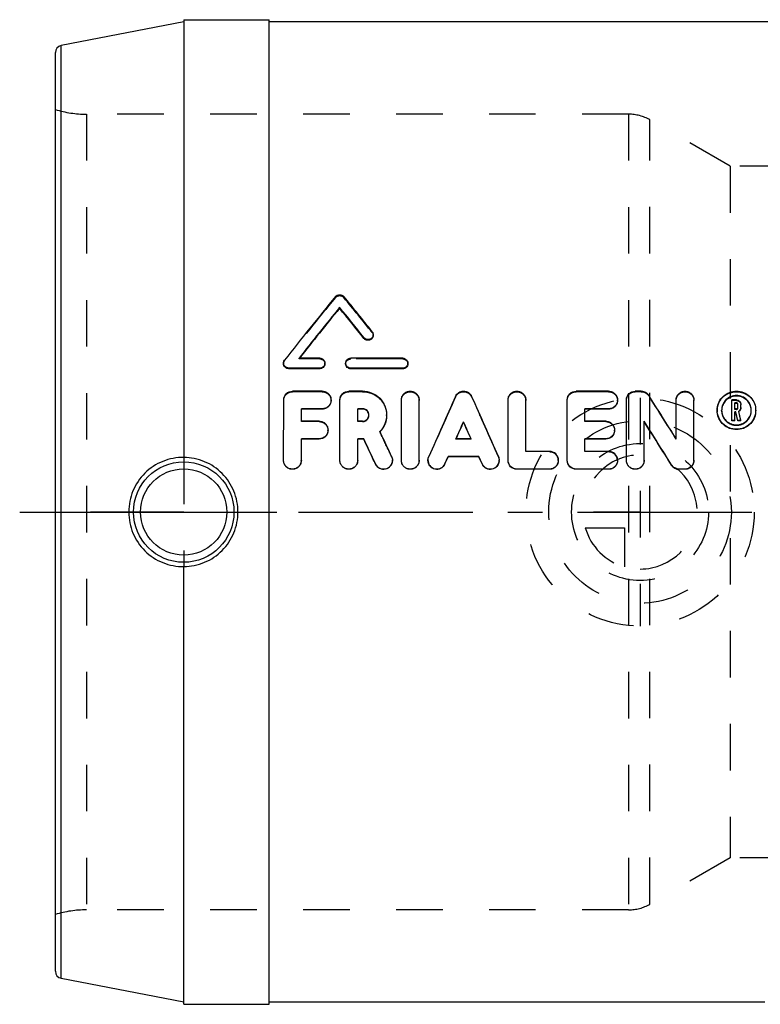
# Model space of a CAD drawing. Header units: millimetres. Extents: x 368 to 627, y 408 to 592.
# Tile 1 of 2: x 368 to 472, y 454 to 592. Entities that reach past the tile are written whole.
import ezdxf

# ---------------------------------------------------------------- set-up
doc = ezdxf.new("R2010")
doc.units = ezdxf.units.MM
doc.header["$LTSCALE"] = 65.185185
doc.linetypes.add('CENTER', pattern=[0.6, 0.375, -0.075, 0.075, -0.075])
doc.linetypes.add('HIDDEN', pattern=[0.2, 0.1, -0.1])
for name, color, linetype in [('ACHSEN_1', 7, 'CONTINUOUS'), ('KOERPER', 7, 'CONTINUOUS'), ('KONST.EL_MIT_GEO', 7, 'CONTINUOUS'), ('KURVEN', 7, 'CONTINUOUS')]:
    doc.layers.add(name, color=color, linetype=linetype)

msp = doc.modelspace()

# ---------------------------------------------------------------- linework, layer by layer
at = {"layer": 'ACHSEN_1', "color": 2, "linetype": 'CENTER'}
msp.add_line((367.8, 523.37), (493.55, 523.37), dxfattribs=at)
at = {"layer": 'KOERPER', "color": 7, "linetype": 'Continuous'}
for p, q in [((390.8, 592.42), (390.8, 531.01)), ((390.8, 592.42), (402.8, 592.42)), ((402.8, 454.32), (402.8, 592.42)), ((473.73, 592.12), (402.8, 592.12)), ((390.8, 454.32), (390.8, 515.73)), ((472.3, 454.62), (402.8, 454.62)), ((390.8, 454.32), (402.8, 454.32))]:
    msp.add_line(p, q, dxfattribs=at)
at = {"layer": 'KOERPER', "color": 8, "linetype": 'HIDDEN'}
for p, q in [((475.32, 571.87), (467.44, 571.87)), ((390.8, 531.01), (390.8, 515.73)), ((478.8, 474.87), (467.44, 474.87))]:
    msp.add_line(p, q, dxfattribs=at)
at = {"layer": 'KOERPER', "color": 2, "linetype": 'CENTER'}
for q in [(377.75, 523.37), (403.85, 523.37)]:
    msp.add_line((390.8, 523.37), q, dxfattribs=at)
at = {"layer": 'KOERPER', "color": 7, "linetype": 'Continuous'}
for points, knots in [([(390.8, 531.03), (389.81, 531.04), (387.79, 530.66), (385.22, 528.97), (383.49, 526.41), (383.09, 524.38), (383.09, 523.37)], [0, 0, 0, 0, 0.247814, 0.497647, 0.748632, 1, 1, 1, 1]), ([(398.41, 523.37), (398.41, 524.37), (398.02, 526.37), (396.33, 528.91), (393.8, 530.61), (391.79, 531.01), (390.8, 531.01)], [0, 0, 0, 0, 0.250132, 0.500017, 0.749889, 1, 1, 1, 1]), ([(383.09, 523.37), (383.09, 522.37), (383.49, 520.33), (385.22, 517.78), (387.79, 516.09), (389.81, 515.71), (390.8, 515.72)], [0, 0, 0, 0, 0.25137, 0.502355, 0.752187, 1, 1, 1, 1]), ([(390.8, 515.73), (391.79, 515.73), (393.8, 516.13), (396.33, 517.84), (398.02, 520.37), (398.41, 522.38), (398.41, 523.37)], [0, 0, 0, 0, 0.250107, 0.499981, 0.749867, 1, 1, 1, 1])]:
    msp.add_open_spline(points, degree=3, knots=knots, dxfattribs=at)
at = {"layer": 'KONST.EL_MIT_GEO', "color": 7, "linetype": 'Continuous'}
for p, q in [((390.8, 592.12), (373.61, 588.78)), ((373.61, 457.96), (373.61, 588.78)), ((372.8, 458.95), (372.8, 587.8)), ((412.66, 551.95), (412.66, 552.08)), ((416.06, 547.73), (416.06, 547.84)), ((409.88, 544.94), (406.97, 544.94)), ((421.51, 544.94), (414.24, 544.94)), ((405.52, 543.47), (405.52, 543.56)), ((409.88, 543.55), (405.52, 543.56)), ((409.88, 543.47), (405.52, 543.47)), ((409.88, 543.47), (409.88, 543.55)), ((414.24, 543.46), (414.24, 543.55)), ((421.51, 543.54), (414.24, 543.55)), ((421.5, 543.45), (414.24, 543.46)), ((421.5, 543.45), (421.51, 543.54)), ((410.22, 540.32), (406.07, 540.32)), ((415.89, 540.32), (413.95, 540.32)), ((450.39, 540.32), (445.83, 540.32)), ((454.96, 540.32), (454.13, 540.32)), ((404.8, 530.64), (404.82, 539.1)), ((412.71, 530.64), (412.71, 539.09)), ((421.32, 530.64), (421.32, 539.09)), ((423.81, 530.64), (423.81, 539.09)), ((436.28, 530.64), (436.28, 539.09)), ((438.77, 531.88), (438.77, 539.09)), ((444.58, 530.64), (444.58, 539.09)), ((452.88, 530.64), (452.88, 539.09)), ((459.86, 533.64), (459.86, 539.09)), ((462.35, 530.64), (462.35, 539.09)), ((467.69, 536.16), (467.69, 539.09)), ((468.3, 539.09), (467.69, 539.09)), ((468.11, 537.82), (468.11, 538.68)), ((468.3, 538.68), (468.11, 538.68)), ((468.3, 538.61), (468.11, 538.61)), ((468.3, 538.61), (468.3, 538.68)), ((407.3, 536.11), (407.31, 537.86)), ((410.22, 537.86), (407.31, 537.86)), ((410.22, 537.8), (407.31, 537.8)), ((410.22, 537.8), (410.22, 537.86)), ((415.2, 536.11), (415.2, 537.86)), ((415.89, 537.86), (415.2, 537.86)), ((415.89, 537.8), (415.2, 537.8)), ((415.89, 537.8), (415.89, 537.86)), ((447.07, 536.11), (447.07, 537.86)), ((450.39, 537.86), (447.07, 537.86)), ((450.39, 537.8), (447.07, 537.8)), ((450.39, 537.8), (450.39, 537.86)), ((468.31, 537.82), (468.11, 537.82)), ((468.11, 536.16), (468.11, 537.41)), ((468.24, 537.41), (468.11, 537.41)), ((468.24, 537.35), (468.11, 537.35)), ((468.51, 536.21), (468.24, 537.41)), ((468.52, 538.04), (468.52, 538.46)), ((468.65, 537.45), (468.64, 537.51)), ((468.92, 536.25), (468.65, 537.45)), ((468.94, 538.04), (468.94, 538.46)), ((409.79, 536.11), (407.3, 536.11)), ((415.89, 536.11), (415.2, 536.11)), ((430.04, 535.97), (430.04, 536.03)), ((449.98, 536.11), (447.07, 536.11)), ((455.37, 530.64), (455.37, 536.11)), ((468.11, 536.21), (467.69, 536.21)), ((468.11, 536.16), (467.69, 536.16)), ((468.51, 536.16), (468.51, 536.21)), ((468.93, 536.21), (468.51, 536.21)), ((468.93, 536.16), (468.51, 536.16)), ((468.93, 536.21), (468.92, 536.25)), ((468.93, 536.16), (468.93, 536.21)), ((418.34, 534.62), (418.32, 534.66)), ((407.3, 530.64), (407.3, 533.64)), ((409.79, 533.64), (407.3, 533.64)), ((409.79, 533.59), (407.3, 533.59)), ((409.79, 533.59), (409.79, 533.64)), ((415.2, 530.64), (415.2, 533.64)), ((416.05, 533.64), (415.2, 533.64)), ((416.05, 533.59), (415.2, 533.59)), ((416.05, 533.59), (416.05, 533.64)), ((431.1, 533.64), (428.98, 533.64)), ((447.07, 531.88), (447.07, 533.64)), ((449.98, 533.64), (447.07, 533.64)), ((449.98, 533.59), (447.07, 533.59)), ((449.98, 533.59), (449.98, 533.64)), ((442.09, 531.88), (438.77, 531.88)), ((450.39, 531.88), (447.07, 531.88)), ((427.44, 530.13), (427.89, 531.15)), ((427.44, 530.11), (427.89, 531.12)), ((427.89, 531.12), (427.89, 531.15)), ((432.2, 531.15), (427.89, 531.15)), ((432.2, 531.12), (427.89, 531.12)), ((432.2, 531.12), (432.2, 531.15)), ((432.65, 530.13), (432.2, 531.15)), ((432.65, 530.11), (432.2, 531.12)), ((417.7, 530.08), (417.7, 530.11)), ((427.44, 530.11), (427.44, 530.13)), ((432.65, 530.11), (432.65, 530.13)), ((437.52, 529.36), (437.52, 529.39)), ((442.09, 529.39), (437.52, 529.39)), ((442.09, 529.36), (437.52, 529.36)), ((442.09, 529.36), (442.09, 529.39)), ((445.83, 529.36), (445.83, 529.39)), ((450.39, 529.39), (445.83, 529.39)), ((450.39, 529.36), (445.83, 529.36)), ((450.39, 529.36), (450.39, 529.39)), ((459.22, 529.95), (459.22, 529.98)), ((460.27, 529.36), (460.27, 529.39)), ((461.1, 529.39), (460.27, 529.39)), ((461.1, 529.36), (460.27, 529.36)), ((461.1, 529.36), (461.1, 529.39)), ((390.8, 454.62), (373.61, 457.96))]:
    msp.add_line(p, q, dxfattribs=at)
at = {"layer": 'KONST.EL_MIT_GEO', "color": 8, "linetype": 'HIDDEN'}
for p, q in [((377.17, 579.17), (377.17, 467.57)), ((453.19, 579.17), (377.17, 579.17)), ((453.19, 579.17), (453.19, 467.57)), ((456.19, 468.38), (456.19, 578.37)), ((467.44, 571.87), (456.19, 578.37)), ((467.44, 571.87), (467.44, 474.87)), ((475.32, 571.87), (467.44, 571.87)), ((412.07, 553.45), (412.07, 553.58)), ((413.26, 553.45), (413.26, 553.58)), ((417.24, 548.55), (417.24, 548.66)), ((417.38, 548.14), (417.38, 548.25)), ((404.8, 544.26), (404.8, 544.16)), ((404.94, 544.58), (404.94, 544.67)), ((406.97, 544.85), (406.97, 544.94)), ((406.97, 544.85), (407.01, 544.91)), ((409.88, 544.85), (406.97, 544.85)), ((407.01, 544.91), (407.04, 544.95)), ((409.88, 544.85), (409.88, 544.94)), ((410.61, 544.16), (410.61, 544.25)), ((413.51, 544.24), (413.51, 544.15)), ((414.24, 544.84), (414.24, 544.94)), ((421.51, 544.84), (414.24, 544.84)), ((421.51, 544.84), (421.51, 544.94)), ((422.24, 544.15), (422.24, 544.24)), ((406.07, 540.25), (406.07, 540.32)), ((410.22, 540.25), (406.07, 540.25)), ((410.22, 540.25), (410.22, 540.32)), ((413.95, 540.25), (413.95, 540.32)), ((415.89, 540.25), (413.95, 540.25)), ((415.89, 540.25), (415.89, 540.32)), ((445.83, 540.25), (445.83, 540.32)), ((450.39, 540.25), (445.83, 540.25)), ((450.39, 540.25), (450.39, 540.32)), ((454.13, 540.25), (454.13, 540.32)), ((454.96, 540.25), (454.13, 540.25)), ((454.96, 540.25), (454.96, 540.32)), ((411.46, 539.02), (411.46, 539.09)), ((428.9, 539.51), (428.9, 539.59)), ((431.18, 539.51), (431.18, 539.59)), ((451.64, 539.02), (451.64, 539.09)), ((456.01, 539.67), (456.01, 539.74)), ((468.3, 539.02), (467.69, 539.02)), ((468.3, 539.02), (468.3, 539.09)), ((465.62, 537.59), (465.62, 537.65)), ((466.24, 537.59), (466.24, 537.65)), ((468.11, 537.76), (468.11, 537.82)), ((468.3, 537.76), (468.11, 537.76)), ((468.24, 537.35), (468.24, 537.41)), ((468.51, 536.16), (468.24, 537.35)), ((468.3, 537.76), (468.31, 537.82)), ((468.52, 537.98), (468.52, 538.04)), ((468.64, 537.45), (468.64, 537.51)), ((468.93, 536.16), (468.64, 537.45)), ((468.94, 537.98), (468.94, 538.04)), ((470.39, 537.59), (470.39, 537.65)), ((471.02, 537.59), (471.02, 537.65)), ((407.3, 536.06), (407.3, 536.11)), ((409.79, 536.06), (407.3, 536.06)), ((409.79, 536.06), (409.79, 536.11)), ((415.2, 536.06), (415.2, 536.11)), ((415.89, 536.06), (415.2, 536.06)), ((415.89, 536.06), (415.89, 536.11)), ((416.77, 536.93), (416.77, 536.99)), ((419.26, 536.92), (419.26, 536.98)), ((447.07, 536.06), (447.07, 536.11)), ((449.98, 536.06), (447.07, 536.06)), ((449.98, 536.06), (449.98, 536.11)), ((411.04, 534.82), (411.04, 534.87)), ((418.32, 534.61), (418.32, 534.66)), ((451.23, 534.82), (451.23, 534.87)), ((428.98, 533.59), (428.98, 533.64)), ((428.98, 533.59), (429, 533.63)), ((431.1, 533.59), (428.98, 533.59)), ((431.1, 533.59), (431.09, 533.63)), ((431.1, 533.59), (431.1, 533.64)), ((459.86, 533.6), (459.86, 533.64)), ((438.77, 531.84), (438.77, 531.88)), ((442.09, 531.84), (438.77, 531.84)), ((442.09, 531.84), (442.09, 531.88)), ((447.07, 531.84), (447.07, 531.88)), ((450.39, 531.84), (447.07, 531.84)), ((450.39, 531.84), (450.39, 531.88)), ((404.8, 530.61), (404.8, 530.64)), ((407.3, 530.61), (407.3, 530.64)), ((412.71, 530.6), (412.71, 530.64)), ((415.2, 530.6), (415.2, 530.64)), ((419.96, 531.13), (419.96, 531.16)), ((420.07, 530.6), (420.07, 530.63)), ((421.32, 530.6), (421.32, 530.64)), ((423.81, 530.6), (423.81, 530.64)), ((425.05, 530.63), (425.05, 530.6)), ((425.16, 531.1), (425.16, 531.14)), ((434.93, 531.1), (434.93, 531.14)), ((435.03, 530.6), (435.03, 530.63)), ((436.28, 530.6), (436.28, 530.64)), ((443.33, 530.6), (443.33, 530.64)), ((444.58, 530.6), (444.58, 530.64)), ((451.64, 530.6), (451.64, 530.64)), ((452.88, 530.6), (452.88, 530.64)), ((455.37, 530.6), (455.37, 530.64)), ((462.35, 530.6), (462.35, 530.64)), ((467.44, 474.87), (456.19, 468.38)), ((475.32, 474.87), (467.44, 474.87)), ((453.19, 467.57), (377.17, 467.57))]:
    msp.add_line(p, q, dxfattribs=at)
at = {"layer": 'KONST.EL_MIT_GEO', "color": 7, "linetype": 'Continuous'}
for radius in [7.05, 6.05]:
    msp.add_circle((390.8, 523.37), radius, dxfattribs=at)
for centre, radius, start, end in [((373.8, 587.8), 1, 101, 180), ((826.81, 214.49), 535.71, 140.7306, 141.951), ((10.8, 224.39), 519.95, 38.5839, 39.2816), ((831.39, 212.32), 539.23, 140.9445, 141.9137), ((828.82, 212.8), 536.86, 140.822, 141.7801), ((2.57, 219.26), 528.15, 38.4724, 39.0625), ((4.74, 219.44), 526.27, 38.5939, 39.1846), ((405.46, 544.26), 0.665, 173.3941, 180.1454), ((414.18, 544.24), 0.668, 176.4875, 179.9998), ((2501.29, -383.9), 2268.83, 155.98151, 156.21489), ((-1641.2, -383.9), 2268.83, 23.78511, 24.01848), ((-1228.03, -526.24), 1993.07, 32.12603, 32.33335), ((468.18, 537.66), 2.57, 175.3369, 180.1379), ((468.23, 537.65), 1.99, 179.8528, 190.2719), ((468.4, 537.65), 2, 349.6515, 0.1218), ((468.46, 537.66), 2.56, 359.847, 4.645), ((415.91, 536.99), 0.864, 356.0735, 359.994), ((-1268.77, -550), 2037.72, 32.00501, 32.20848), ((-1258.03, -548), 2027.53, 32.11724, 32.3211), ((442.09, 530.63), 1.24, 0.0401, 90.0706), ((450.39, 530.63), 1.24, 0.0401, 90.0706), ((418.83, 530.64), 1.25, 204.9992, 359.9065), ((426.3, 530.64), 1.25, 178.1289, 336.2504), ((433.79, 530.64), 1.25, 203.7497, 359.9263), ((460.27, 530.61), 1.25, 212.1699, 270.0333), ((373.8, 458.95), 1, 180, 259)]:
    msp.add_arc(centre, radius, start, end, dxfattribs=at)
at = {"layer": 'KONST.EL_MIT_GEO', "color": 8, "linetype": 'HIDDEN'}
for centre, radius, start, end in [((377.17, 594.17), 15, 253.0711, 270), ((453.19, 573.17), 6, 60, 90), ((824.5, 214.77), 533.67, 140.6082, 141.83), ((12.93, 224.58), 518.09, 38.7057, 39.4039), ((416.75, 548.14), 0.633, 355.9132, 359.9976), ((409.95, 544.16), 0.658, 356.5248, 359.9973), ((421.57, 544.15), 0.664, 356.5248, 359.9973), ((410.25, 539.02), 1.21, 357.1887, 359.999), ((2485.78, -381.06), 2253.49, 155.8886, 156.12271), ((-1625.7, -381.06), 2253.49, 23.87729, 24.1114), ((450.43, 539.02), 1.21, 357.1887, 359.999), ((-1217.9, -524.52), 1983.56, 32.23851, 32.44617), ((468.28, 537.59), 2.67, 179.9782, 184.6787), ((468.24, 537.59), 2, 169.4674, 179.2424), ((468.35, 537.59), 2.11, 179.1958, 180.0008), ((468.3, 537.99), 0.643, 301.6398, 304.7974), ((468.32, 537.98), 0.617, 353.3174, 0.0179), ((468.39, 537.59), 2, 0.7627, 10.4972), ((468.28, 537.59), 2.11, 359.9991, 0.8126), ((468.35, 537.59), 2.67, 355.3176, 0.0204), ((415.91, 536.93), 0.862, 2.0013, 11.9621), ((415.92, 536.93), 0.854, 0.0009, 1.9867), ((409.81, 534.82), 1.22, 357.2095, 359.9986), ((415.83, 537.03), 3.47, 315.7566, 316.3601), ((450, 534.82), 1.22, 357.2095, 359.9986), ((406.04, 530.61), 1.25, 354.4547, 0.0243), ((413.95, 530.6), 1.25, 354.4598, 0.0243), ((418.82, 530.6), 1.25, 357.4237, 359.9453), ((422.56, 530.6), 1.25, 354.4598, 0.0243), ((433.78, 530.6), 1.25, 356.1688, 359.9457), ((442.1, 530.6), 1.24, 357.2217, 359.9978), ((450.4, 530.6), 1.24, 357.2217, 359.9978), ((454.12, 530.6), 1.25, 354.4598, 0.0243), ((461.1, 530.6), 1.25, 354.0483, 0.0348), ((453.19, 473.57), 6, 270, 300), ((377.17, 452.57), 15, 90, 106.9289)]:
    msp.add_arc(centre, radius, start, end, dxfattribs=at)
at = {"layer": 'KONST.EL_MIT_GEO', "color": 7, "linetype": 'Continuous'}
for points, knots in [([(412.07, 553.58), (412.21, 553.75), (412.66, 553.96), (413.12, 553.75), (413.26, 553.58)], [0, 0, 0, 0, 0.49999, 1, 1, 1, 1]), ([(417.38, 548.25), (417.38, 548.11), (417.28, 547.81), (416.89, 547.55), (416.42, 547.54), (416.15, 547.72), (416.06, 547.84)], [0, 0, 0, 0, 0.241359, 0.492213, 0.748755, 1, 1, 1, 1]), ([(417.38, 548.09), (417.37, 547.96), (417.25, 547.68), (416.86, 547.44), (416.41, 547.45), (416.15, 547.62), (416.06, 547.73)], [0, 0, 0, 0, 0.241999, 0.493127, 0.749133, 1, 1, 1, 1]), ([(405.52, 543.56), (405.34, 543.56), (404.96, 543.7), (404.8, 544.08), (404.8, 544.26)], [0, 0, 0, 0, 0.508241, 1, 1, 1, 1]), ([(405.52, 543.47), (405.34, 543.47), (404.96, 543.61), (404.8, 543.99), (404.8, 544.16)], [0, 0, 0, 0, 0.506422, 1, 1, 1, 1]), ([(409.88, 544.94), (410.07, 544.94), (410.45, 544.8), (410.61, 544.43), (410.61, 544.25)], [0, 0, 0, 0, 0.508528, 1, 1, 1, 1]), ([(410.61, 544.25), (410.61, 544.07), (410.45, 543.7), (410.07, 543.55), (409.88, 543.55)], [0, 0, 0, 0, 0.491768, 1, 1, 1, 1]), ([(410.61, 544.12), (410.6, 543.95), (410.42, 543.6), (410.06, 543.47), (409.88, 543.47)], [0, 0, 0, 0, 0.491747, 1, 1, 1, 1]), ([(414.24, 543.55), (414.05, 543.55), (413.68, 543.69), (413.51, 544.07), (413.51, 544.24)], [0, 0, 0, 0, 0.508217, 1, 1, 1, 1]), ([(414.24, 543.46), (414.06, 543.46), (413.68, 543.6), (413.51, 543.97), (413.51, 544.15)], [0, 0, 0, 0, 0.5083, 1, 1, 1, 1]), ([(413.52, 544.28), (413.53, 544.46), (413.7, 544.81), (414.06, 544.94), (414.24, 544.94)], [0, 0, 0, 0, 0.491713, 1, 1, 1, 1]), ([(421.51, 544.94), (421.69, 544.94), (422.07, 544.8), (422.24, 544.42), (422.24, 544.24)], [0, 0, 0, 0, 0.508519, 1, 1, 1, 1]), ([(422.24, 544.24), (422.24, 544.06), (422.07, 543.68), (421.69, 543.54), (421.51, 543.54)], [0, 0, 0, 0, 0.491781, 1, 1, 1, 1]), ([(422.24, 544.11), (422.23, 543.93), (422.05, 543.58), (421.68, 543.45), (421.5, 543.45)], [0, 0, 0, 0, 0.491763, 1, 1, 1, 1]), ([(404.82, 539.1), (404.82, 539.41), (405.09, 540.06), (405.75, 540.32), (406.07, 540.32)], [0, 0, 0, 0, 0.495483, 1, 1, 1, 1]), ([(410.22, 540.32), (410.38, 540.32), (410.71, 540.25), (411.12, 539.98), (411.4, 539.57), (411.46, 539.25), (411.46, 539.09)], [0, 0, 0, 0, 0.253255, 0.504405, 0.752967, 1, 1, 1, 1]), ([(412.71, 539.09), (412.71, 539.4), (412.98, 540.06), (413.64, 540.32), (413.95, 540.32)], [0, 0, 0, 0, 0.495476, 1, 1, 1, 1]), ([(415.89, 540.32), (416.33, 540.32), (417.22, 540.14), (418.34, 539.4), (419.09, 538.29), (419.26, 537.42), (419.26, 536.98)], [0, 0, 0, 0, 0.252703, 0.503467, 0.752117, 1, 1, 1, 1]), ([(421.32, 539.09), (421.32, 539.25), (421.38, 539.57), (421.66, 539.98), (422.07, 540.25), (422.56, 540.35), (423.05, 540.25), (423.47, 539.98), (423.74, 539.57), (423.81, 539.25), (423.81, 539.09)], [0, 0, 0, 0, 0.123536, 0.247796, 0.37339, 0.500001, 0.626612, 0.752206, 0.876465, 1, 1, 1, 1]), ([(428.9, 539.59), (429, 539.8), (429.33, 540.18), (430.04, 540.39), (430.76, 540.18), (431.09, 539.8), (431.18, 539.59)], [0, 0, 0, 0, 0.248289, 0.500025, 0.751742, 1, 1, 1, 1]), ([(436.28, 539.09), (436.28, 539.25), (436.34, 539.57), (436.62, 539.98), (437.03, 540.25), (437.52, 540.35), (438.01, 540.25), (438.43, 539.98), (438.7, 539.57), (438.77, 539.25), (438.77, 539.09)], [0, 0, 0, 0, 0.123536, 0.247796, 0.37339, 0.500001, 0.626612, 0.752206, 0.876465, 1, 1, 1, 1]), ([(444.58, 539.09), (444.58, 539.4), (444.85, 540.06), (445.51, 540.32), (445.83, 540.32)], [0, 0, 0, 0, 0.495476, 1, 1, 1, 1]), ([(450.39, 540.32), (450.56, 540.32), (450.88, 540.25), (451.3, 539.98), (451.57, 539.57), (451.64, 539.25), (451.64, 539.09)], [0, 0, 0, 0, 0.253255, 0.504405, 0.752967, 1, 1, 1, 1]), ([(452.88, 539.09), (452.88, 539.4), (453.15, 540.06), (453.81, 540.32), (454.13, 540.32)], [0, 0, 0, 0, 0.495476, 1, 1, 1, 1]), ([(454.96, 540.32), (455.17, 540.32), (455.59, 540.21), (455.9, 539.92), (456.01, 539.74)], [0, 0, 0, 0, 0.502935, 1, 1, 1, 1]), ([(459.86, 539.09), (459.86, 539.25), (459.92, 539.57), (460.2, 539.98), (460.61, 540.25), (461.1, 540.35), (461.6, 540.25), (462.01, 539.98), (462.29, 539.57), (462.35, 539.25), (462.35, 539.09)], [0, 0, 0, 0, 0.123536, 0.247796, 0.37339, 0.500001, 0.626612, 0.752206, 0.876465, 1, 1, 1, 1]), ([(465.63, 537.87), (465.65, 538.19), (465.83, 538.85), (466.44, 539.66), (467.31, 540.19), (468.32, 540.38), (469.33, 540.19), (470.2, 539.66), (470.8, 538.84), (470.98, 538.19), (471.01, 537.86)], [0, 0, 0, 0, 0.123794, 0.248149, 0.373625, 0.5, 0.626375, 0.751852, 0.876206, 1, 1, 1, 1]), ([(411.46, 539.09), (411.46, 538.93), (411.4, 538.61), (411.12, 538.2), (410.71, 537.92), (410.38, 537.86), (410.22, 537.86)], [0, 0, 0, 0, 0.246965, 0.49587, 0.74711, 1, 1, 1, 1]), ([(411.46, 538.96), (411.45, 538.81), (411.38, 538.5), (411.1, 538.11), (410.69, 537.86), (410.37, 537.8), (410.22, 537.8)], [0, 0, 0, 0, 0.249111, 0.498827, 0.749679, 1, 1, 1, 1]), ([(451.64, 539.09), (451.64, 538.93), (451.57, 538.61), (451.3, 538.2), (450.88, 537.92), (450.55, 537.86), (450.39, 537.86)], [0, 0, 0, 0, 0.246965, 0.49587, 0.74711, 1, 1, 1, 1]), ([(451.64, 538.96), (451.63, 538.81), (451.55, 538.5), (451.27, 538.11), (450.86, 537.86), (450.55, 537.8), (450.39, 537.8)], [0, 0, 0, 0, 0.249111, 0.498827, 0.749679, 1, 1, 1, 1]), ([(470.39, 537.65), (470.39, 537.92), (470.28, 538.46), (469.83, 539.14), (469.13, 539.6), (468.32, 539.76), (467.5, 539.6), (466.81, 539.14), (466.35, 538.46), (466.24, 537.92), (466.24, 537.65)], [0, 0, 0, 0, 0.123807, 0.248135, 0.373605, 0.499999, 0.62639, 0.751858, 0.876187, 1, 1, 1, 1]), ([(470.36, 537.96), (470.32, 538.19), (470.14, 538.64), (469.67, 539.19), (469.04, 539.55), (468.32, 539.67), (467.6, 539.55), (466.96, 539.19), (466.49, 538.64), (466.32, 538.19), (466.28, 537.96)], [0, 0, 0, 0, 0.125231, 0.248577, 0.374562, 0.500399, 0.625315, 0.751957, 0.875133, 1, 1, 1, 1]), ([(468.3, 539.09), (468.47, 539.09), (468.8, 538.95), (468.94, 538.62), (468.94, 538.46)], [0, 0, 0, 0, 0.504086, 1, 1, 1, 1]), ([(468.52, 538.46), (468.52, 538.52), (468.47, 538.63), (468.36, 538.68), (468.3, 538.68)], [0, 0, 0, 0, 0.495982, 1, 1, 1, 1]), ([(468.52, 538.4), (468.52, 538.44), (468.49, 538.54), (468.41, 538.59), (468.36, 538.6)], [0, 0, 0, 0, 0.499586, 1, 1, 1, 1]), ([(416.77, 536.99), (416.77, 537.21), (416.58, 537.67), (416.11, 537.86), (415.89, 537.86)], [0, 0, 0, 0, 0.496648, 1, 1, 1, 1]), ([(416.75, 537.1), (416.71, 537.29), (416.49, 537.66), (416.08, 537.8), (415.89, 537.8)], [0, 0, 0, 0, 0.498578, 1, 1, 1, 1]), ([(471.02, 537.65), (471.02, 537.3), (470.88, 536.6), (470.28, 535.71), (469.38, 535.11), (468.32, 534.9), (467.25, 535.11), (466.36, 535.71), (465.76, 536.6), (465.62, 537.3), (465.62, 537.65)], [0, 0, 0, 0, 0.123745, 0.248378, 0.373924, 0.5, 0.626076, 0.751622, 0.876256, 1, 1, 1, 1]), ([(471.01, 537.37), (470.98, 537.04), (470.8, 536.39), (470.19, 535.58), (469.32, 535.05), (468.32, 534.86), (467.32, 535.05), (466.45, 535.58), (465.84, 536.39), (465.65, 537.04), (465.63, 537.37)], [0, 0, 0, 0, 0.124908, 0.24862, 0.374569, 0.499792, 0.625394, 0.751109, 0.87511, 1, 1, 1, 1]), ([(466.27, 537.29), (466.32, 537.06), (466.48, 536.6), (466.95, 536.04), (467.59, 535.68), (468.32, 535.55), (469.04, 535.68), (469.68, 536.04), (470.15, 536.6), (470.32, 537.05), (470.36, 537.29)], [0, 0, 0, 0, 0.123887, 0.248572, 0.37405, 0.499995, 0.625939, 0.751418, 0.876107, 1, 1, 1, 1]), ([(468.31, 537.82), (468.36, 537.82), (468.48, 537.87), (468.52, 537.99), (468.52, 538.04)], [0, 0, 0, 0, 0.503754, 1, 1, 1, 1]), ([(468.94, 538.04), (468.94, 537.94), (468.88, 537.72), (468.73, 537.56), (468.64, 537.51)], [0, 0, 0, 0, 0.497643, 1, 1, 1, 1]), ([(468.93, 537.91), (468.92, 537.82), (468.87, 537.65), (468.74, 537.52), (468.67, 537.47)], [0, 0, 0, 0, 0.493453, 1, 1, 1, 1]), ([(409.79, 536.11), (409.95, 536.11), (410.28, 536.05), (410.7, 535.77), (410.97, 535.36), (411.04, 535.03), (411.04, 534.87)], [0, 0, 0, 0, 0.251771, 0.502357, 0.751568, 1, 1, 1, 1]), ([(415.89, 536.11), (416.11, 536.11), (416.55, 536.28), (416.75, 536.71), (416.77, 536.93)], [0, 0, 0, 0, 0.503043, 1, 1, 1, 1]), ([(419.26, 536.98), (419.26, 536.56), (419.09, 535.7), (418.61, 534.97), (418.32, 534.66)], [0, 0, 0, 0, 0.498287, 1, 1, 1, 1]), ([(449.98, 536.11), (450.14, 536.11), (450.47, 536.05), (450.88, 535.77), (451.16, 535.36), (451.23, 535.03), (451.23, 534.87)], [0, 0, 0, 0, 0.251771, 0.502357, 0.751568, 1, 1, 1, 1]), ([(411.04, 534.87), (411.04, 534.71), (410.97, 534.39), (410.7, 533.98), (410.28, 533.7), (409.95, 533.64), (409.79, 533.64)], [0, 0, 0, 0, 0.248386, 0.497844, 0.748493, 1, 1, 1, 1]), ([(411.03, 534.76), (411.02, 534.46), (410.74, 533.84), (410.1, 533.59), (409.79, 533.59)], [0, 0, 0, 0, 0.498765, 1, 1, 1, 1]), ([(419.96, 531.16), (419.55, 532.03), (419.01, 533.18), (418.47, 534.33), (418.34, 534.62)], [0, 0, 0, 0, 0.750559, 1, 1, 1, 1]), ([(451.23, 534.87), (451.23, 534.71), (451.16, 534.39), (450.88, 533.98), (450.47, 533.7), (450.14, 533.64), (449.98, 533.64)], [0, 0, 0, 0, 0.248386, 0.497844, 0.748493, 1, 1, 1, 1]), ([(451.22, 534.76), (451.21, 534.46), (450.93, 533.84), (450.29, 533.59), (449.98, 533.59)], [0, 0, 0, 0, 0.498765, 1, 1, 1, 1]), ([(417.7, 530.08), (417.56, 530.37), (417.01, 531.54), (416.46, 532.71), (416.05, 533.59)], [0, 0, 0, 0, 0.250561, 1, 1, 1, 1]), ([(407.3, 530.64), (407.3, 530.48), (407.23, 530.15), (406.95, 529.73), (406.54, 529.46), (406.05, 529.36), (405.55, 529.46), (405.14, 529.74), (404.86, 530.15), (404.8, 530.48), (404.8, 530.64)], [0, 0, 0, 0, 0.124701, 0.24959, 0.37473, 0.500003, 0.625276, 0.750415, 0.8753, 1, 1, 1, 1]), ([(407.29, 530.49), (407.28, 530.33), (407.18, 530.02), (406.88, 529.64), (406.46, 529.4), (405.98, 529.34), (405.51, 529.45), (405.12, 529.73), (404.86, 530.14), (404.8, 530.46), (404.8, 530.61)], [0, 0, 0, 0, 0.12443, 0.249575, 0.374843, 0.500201, 0.625521, 0.750665, 0.875729, 1, 1, 1, 1]), ([(415.2, 530.64), (415.2, 530.47), (415.13, 530.15), (414.86, 529.73), (414.44, 529.46), (413.95, 529.36), (413.46, 529.46), (413.05, 529.73), (412.77, 530.15), (412.71, 530.47), (412.71, 530.64)], [0, 0, 0, 0, 0.124701, 0.24959, 0.374729, 0.500002, 0.625274, 0.750413, 0.875301, 1, 1, 1, 1]), ([(415.19, 530.48), (415.18, 530.33), (415.09, 530.02), (414.79, 529.64), (414.37, 529.4), (413.89, 529.34), (413.42, 529.45), (413.03, 529.73), (412.77, 530.13), (412.71, 530.45), (412.71, 530.6)], [0, 0, 0, 0, 0.124432, 0.249577, 0.374844, 0.5002, 0.625518, 0.750661, 0.875725, 1, 1, 1, 1]), ([(420.07, 530.55), (420.06, 530.28), (419.84, 529.73), (419.09, 529.3), (418.22, 529.41), (417.81, 529.84), (417.7, 530.08)], [0, 0, 0, 0, 0.249654, 0.499931, 0.750383, 1, 1, 1, 1]), ([(423.81, 530.64), (423.81, 530.47), (423.74, 530.15), (423.47, 529.73), (423.05, 529.46), (422.56, 529.36), (422.07, 529.46), (421.66, 529.73), (421.38, 530.15), (421.32, 530.47), (421.32, 530.64)], [0, 0, 0, 0, 0.124701, 0.24959, 0.374729, 0.500002, 0.625274, 0.750413, 0.875301, 1, 1, 1, 1]), ([(423.8, 530.48), (423.79, 530.33), (423.7, 530.02), (423.4, 529.64), (422.98, 529.4), (422.5, 529.34), (422.03, 529.45), (421.64, 529.73), (421.38, 530.13), (421.32, 530.45), (421.32, 530.6)], [0, 0, 0, 0, 0.124432, 0.249577, 0.374844, 0.5002, 0.625518, 0.750661, 0.875725, 1, 1, 1, 1]), ([(427.44, 530.11), (427.33, 529.85), (426.91, 529.41), (426.02, 529.29), (425.26, 529.76), (425.05, 530.33), (425.05, 530.6)], [0, 0, 0, 0, 0.250078, 0.500523, 0.750626, 1, 1, 1, 1]), ([(435.03, 530.52), (435.01, 530.25), (434.78, 529.71), (434.02, 529.29), (433.16, 529.43), (432.76, 529.86), (432.65, 530.11)], [0, 0, 0, 0, 0.249675, 0.49997, 0.750413, 1, 1, 1, 1]), ([(437.52, 529.39), (437.21, 529.39), (436.54, 529.66), (436.28, 530.32), (436.28, 530.64)], [0, 0, 0, 0, 0.500768, 1, 1, 1, 1]), ([(437.52, 529.36), (437.21, 529.36), (436.55, 529.63), (436.28, 530.29), (436.28, 530.6)], [0, 0, 0, 0, 0.500397, 1, 1, 1, 1]), ([(443.33, 530.64), (443.33, 530.47), (443.27, 530.15), (442.99, 529.73), (442.58, 529.46), (442.25, 529.39), (442.09, 529.39)], [0, 0, 0, 0, 0.249363, 0.499182, 0.749419, 1, 1, 1, 1]), ([(445.83, 529.39), (445.51, 529.39), (444.85, 529.66), (444.58, 530.32), (444.58, 530.64)], [0, 0, 0, 0, 0.500768, 1, 1, 1, 1]), ([(445.83, 529.36), (445.51, 529.36), (444.85, 529.63), (444.58, 530.29), (444.58, 530.6)], [0, 0, 0, 0, 0.500397, 1, 1, 1, 1]), ([(451.64, 530.64), (451.64, 530.47), (451.57, 530.15), (451.3, 529.73), (450.88, 529.46), (450.55, 529.39), (450.39, 529.39)], [0, 0, 0, 0, 0.249363, 0.499182, 0.749419, 1, 1, 1, 1]), ([(455.37, 530.64), (455.37, 530.47), (455.31, 530.15), (455.03, 529.73), (454.62, 529.46), (454.13, 529.36), (453.64, 529.46), (453.22, 529.73), (452.95, 530.15), (452.88, 530.47), (452.88, 530.64)], [0, 0, 0, 0, 0.124701, 0.24959, 0.374729, 0.500002, 0.625274, 0.750413, 0.875301, 1, 1, 1, 1]), ([(455.37, 530.48), (455.35, 530.33), (455.26, 530.02), (454.96, 529.64), (454.54, 529.4), (454.06, 529.34), (453.6, 529.45), (453.2, 529.73), (452.94, 530.13), (452.88, 530.45), (452.88, 530.6)], [0, 0, 0, 0, 0.124432, 0.249577, 0.374844, 0.5002, 0.625518, 0.750661, 0.875725, 1, 1, 1, 1]), ([(462.35, 530.64), (462.35, 530.32), (462.08, 529.66), (461.42, 529.39), (461.1, 529.39)], [0, 0, 0, 0, 0.499182, 1, 1, 1, 1]), ([(460.27, 529.39), (460.07, 529.39), (459.64, 529.5), (459.33, 529.8), (459.22, 529.98)], [0, 0, 0, 0, 0.500424, 1, 1, 1, 1])]:
    msp.add_open_spline(points, degree=3, knots=knots, dxfattribs=at)
at = {"layer": 'KONST.EL_MIT_GEO', "color": 8, "linetype": 'HIDDEN'}
for points, knots in [([(412.07, 553.45), (412.21, 553.62), (412.66, 553.83), (413.12, 553.62), (413.26, 553.45)], [0, 0, 0, 0, 0.499265, 1, 1, 1, 1]), ([(417.24, 548.55), (417.26, 548.52), (417.34, 548.4), (417.38, 548.25), (417.38, 548.14)], [0, 0, 0, 0, 0.256919, 1, 1, 1, 1]), ([(404.8, 544.16), (404.8, 544.27), (404.84, 544.43), (404.92, 544.55), (404.94, 544.58)], [0, 0, 0, 0, 0.737704, 1, 1, 1, 1]), ([(409.88, 544.85), (410.07, 544.85), (410.45, 544.71), (410.61, 544.34), (410.61, 544.16)], [0, 0, 0, 0, 0.508592, 1, 1, 1, 1]), ([(413.51, 544.15), (413.51, 544.33), (413.68, 544.71), (414.06, 544.84), (414.24, 544.84)], [0, 0, 0, 0, 0.491177, 1, 1, 1, 1]), ([(421.51, 544.84), (421.69, 544.84), (422.07, 544.7), (422.24, 544.33), (422.24, 544.15)], [0, 0, 0, 0, 0.508583, 1, 1, 1, 1]), ([(404.82, 539.03), (404.82, 539.19), (404.89, 539.52), (405.18, 539.92), (405.59, 540.19), (405.91, 540.25), (406.07, 540.25)], [0, 0, 0, 0, 0.25787, 0.507376, 0.754019, 1, 1, 1, 1]), ([(410.22, 540.25), (410.38, 540.25), (410.7, 540.18), (411.12, 539.91), (411.4, 539.51), (411.46, 539.18), (411.46, 539.02)], [0, 0, 0, 0, 0.250843, 0.501371, 0.750894, 1, 1, 1, 1]), ([(412.71, 539.02), (412.71, 539.19), (412.78, 539.52), (413.06, 539.92), (413.48, 540.18), (413.8, 540.25), (413.95, 540.25)], [0, 0, 0, 0, 0.257888, 0.507396, 0.75403, 1, 1, 1, 1]), ([(415.89, 540.25), (416.33, 540.25), (417.21, 540.07), (418.33, 539.34), (419.08, 538.24), (419.26, 537.36), (419.26, 536.92)], [0, 0, 0, 0, 0.252163, 0.501373, 0.751341, 1, 1, 1, 1]), ([(421.32, 539.02), (421.32, 539.18), (421.38, 539.51), (421.66, 539.91), (422.08, 540.18), (422.56, 540.28), (423.05, 540.18), (423.46, 539.91), (423.74, 539.5), (423.81, 539.18), (423.81, 539.02)], [0, 0, 0, 0, 0.124632, 0.249697, 0.374935, 0.500332, 0.625732, 0.750904, 0.875874, 1, 1, 1, 1]), ([(428.9, 539.51), (429, 539.73), (429.33, 540.11), (430.04, 540.31), (430.76, 540.11), (431.09, 539.73), (431.18, 539.51)], [0, 0, 0, 0, 0.250004, 0.50089, 0.750068, 1, 1, 1, 1]), ([(436.28, 539.02), (436.28, 539.18), (436.34, 539.51), (436.62, 539.91), (437.04, 540.18), (437.52, 540.28), (438.01, 540.18), (438.43, 539.91), (438.7, 539.5), (438.77, 539.18), (438.77, 539.02)], [0, 0, 0, 0, 0.124632, 0.249697, 0.374935, 0.500332, 0.625732, 0.750904, 0.875874, 1, 1, 1, 1]), ([(444.58, 539.02), (444.58, 539.19), (444.65, 539.52), (444.94, 539.92), (445.35, 540.18), (445.67, 540.25), (445.83, 540.25)], [0, 0, 0, 0, 0.257888, 0.507396, 0.75403, 1, 1, 1, 1]), ([(450.39, 540.25), (450.55, 540.25), (450.88, 540.18), (451.29, 539.91), (451.57, 539.51), (451.64, 539.18), (451.64, 539.02)], [0, 0, 0, 0, 0.250843, 0.501371, 0.750894, 1, 1, 1, 1]), ([(452.88, 539.02), (452.88, 539.19), (452.95, 539.52), (453.24, 539.92), (453.65, 540.18), (453.97, 540.25), (454.13, 540.25)], [0, 0, 0, 0, 0.257888, 0.507396, 0.75403, 1, 1, 1, 1]), ([(454.96, 540.25), (455.16, 540.25), (455.59, 540.14), (455.9, 539.84), (456.01, 539.67)], [0, 0, 0, 0, 0.501592, 1, 1, 1, 1]), ([(459.86, 539.02), (459.86, 539.18), (459.93, 539.51), (460.2, 539.91), (460.62, 540.18), (461.11, 540.28), (461.59, 540.18), (462.01, 539.91), (462.28, 539.5), (462.35, 539.18), (462.35, 539.02)], [0, 0, 0, 0, 0.124632, 0.249697, 0.374935, 0.500332, 0.625732, 0.750904, 0.875874, 1, 1, 1, 1]), ([(465.62, 537.59), (465.62, 537.94), (465.76, 538.64), (466.36, 539.52), (467.26, 540.11), (468.32, 540.31), (469.37, 540.11), (470.27, 539.52), (470.88, 538.64), (471.02, 537.94), (471.02, 537.59)], [0, 0, 0, 0, 0.12504, 0.248842, 0.374346, 0.499907, 0.625848, 0.751023, 0.875231, 1, 1, 1, 1]), ([(468.3, 539.02), (468.46, 539.02), (468.8, 538.89), (468.94, 538.56), (468.94, 538.4)], [0, 0, 0, 0, 0.500866, 1, 1, 1, 1]), ([(466.24, 537.59), (466.24, 537.32), (466.35, 536.78), (466.81, 536.1), (467.5, 535.65), (468.32, 535.49), (469.13, 535.65), (469.82, 536.1), (470.28, 536.78), (470.39, 537.32), (470.39, 537.59)], [0, 0, 0, 0, 0.124675, 0.248973, 0.374241, 0.500088, 0.625067, 0.751149, 0.87479, 1, 1, 1, 1]), ([(468.3, 537.76), (468.36, 537.76), (468.48, 537.81), (468.52, 537.92), (468.52, 537.98)], [0, 0, 0, 0, 0.501736, 1, 1, 1, 1]), ([(409.79, 536.06), (409.95, 536.06), (410.28, 535.99), (410.69, 535.72), (410.97, 535.31), (411.04, 534.98), (411.04, 534.82)], [0, 0, 0, 0, 0.250885, 0.501474, 0.750983, 1, 1, 1, 1]), ([(415.89, 536.06), (416.11, 536.06), (416.58, 536.24), (416.77, 536.7), (416.77, 536.93)], [0, 0, 0, 0, 0.501746, 1, 1, 1, 1]), ([(419.26, 536.92), (419.26, 536.51), (419.1, 535.66), (418.63, 534.94), (418.34, 534.64)], [0, 0, 0, 0, 0.498298, 1, 1, 1, 1]), ([(449.98, 536.06), (450.14, 536.06), (450.47, 535.99), (450.88, 535.72), (451.16, 535.31), (451.23, 534.98), (451.23, 534.82)], [0, 0, 0, 0, 0.250885, 0.501474, 0.750983, 1, 1, 1, 1]), ([(419.96, 531.13), (419.82, 531.42), (419.27, 532.58), (418.73, 533.74), (418.32, 534.61)], [0, 0, 0, 0, 0.250648, 1, 1, 1, 1]), ([(442.09, 531.84), (442.25, 531.84), (442.58, 531.78), (442.99, 531.5), (443.27, 531.09), (443.33, 530.77), (443.33, 530.6)], [0, 0, 0, 0, 0.250589, 0.501069, 0.750697, 1, 1, 1, 1]), ([(450.39, 531.84), (450.55, 531.84), (450.88, 531.78), (451.29, 531.5), (451.57, 531.09), (451.64, 530.77), (451.64, 530.6)], [0, 0, 0, 0, 0.250589, 0.501069, 0.750697, 1, 1, 1, 1]), ([(419.96, 531.13), (419.98, 531.09), (420.04, 530.92), (420.07, 530.74), (420.07, 530.6)], [0, 0, 0, 0, 0.253959, 1, 1, 1, 1]), ([(434.93, 531.1), (434.94, 531.06), (435.01, 530.9), (435.03, 530.73), (435.03, 530.6)], [0, 0, 0, 0, 0.254052, 1, 1, 1, 1]), ([(443.33, 530.54), (443.32, 530.24), (443.04, 529.61), (442.4, 529.36), (442.09, 529.36)], [0, 0, 0, 0, 0.499412, 1, 1, 1, 1]), ([(451.64, 530.54), (451.62, 530.24), (451.34, 529.61), (450.7, 529.36), (450.39, 529.36)], [0, 0, 0, 0, 0.499412, 1, 1, 1, 1]), ([(462.34, 530.47), (462.31, 530.18), (462.02, 529.59), (461.4, 529.36), (461.1, 529.36)], [0, 0, 0, 0, 0.496791, 1, 1, 1, 1])]:
    msp.add_open_spline(points, degree=3, knots=knots, dxfattribs=at)
at = {"layer": 'KONST.EL_MIT_GEO', "color": 7, "linetype": 'Continuous'}
for points in [[(417.24, 548.66), (417.33, 548.54), (417.38, 548.39), (417.38, 548.25)], [(404.8, 544.33), (404.82, 544.46), (404.87, 544.58), (404.94, 544.67)], [(468.36, 538.6), (468.34, 538.61), (468.32, 538.61), (468.3, 538.61)], [(428.98, 533.64), (429.34, 534.43), (429.69, 535.23), (430.04, 536.03)], [(429, 533.63), (429.35, 534.41), (429.7, 535.19), (430.04, 535.97)], [(431.1, 533.64), (430.75, 534.43), (430.4, 535.23), (430.04, 536.03)], [(431.09, 533.63), (430.74, 534.41), (430.39, 535.19), (430.04, 535.97)], [(417.7, 530.11), (417.15, 531.29), (416.6, 532.46), (416.05, 533.64)], [(419.96, 531.16), (420.03, 531), (420.07, 530.81), (420.07, 530.63)], [(425.05, 530.68), (425.06, 530.83), (425.1, 530.99), (425.16, 531.14)], [(434.93, 531.14), (435, 530.98), (435.03, 530.81), (435.03, 530.63)]]:
    msp.add_open_spline(points, degree=3, dxfattribs=at)
at = {"layer": 'KONST.EL_MIT_GEO', "color": 8, "linetype": 'HIDDEN'}
msp.add_open_spline([(425.05, 530.6), (425.05, 530.77), (425.09, 530.95), (425.16, 531.1)], degree=3, dxfattribs=at)
at = {"layer": 'KURVEN', "color": 8, "linetype": 'HIDDEN'}
for p, q in [((454.8, 539.37), (454.8, 507.37)), ((454.8, 523.37), (445.2, 523.37)), ((447.11, 521.17), (452.6, 521.17)), ((452.6, 521.17), (452.6, 515.68))]:
    msp.add_line(p, q, dxfattribs=at)
for radius in [16, 12.8, 9.6]:
    msp.add_circle((454.8, 523.37), radius, dxfattribs=at)
for start, end in [(270, 180), (195.962, 254.038)]:
    msp.add_arc((454.8, 523.37), 8, start, end, dxfattribs=at)

doc.saveas('drawing.dxf')
